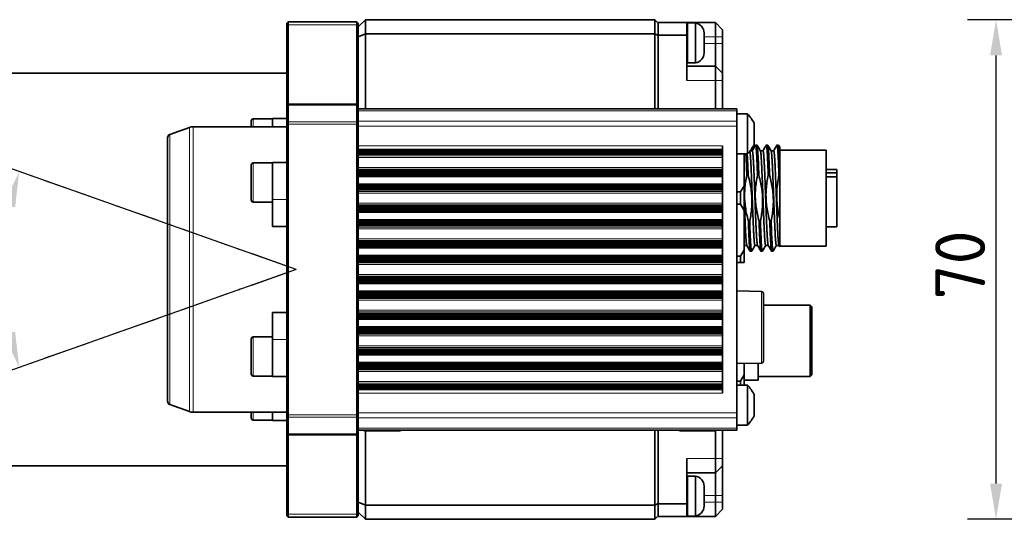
# Model space of a CAD drawing. Header units: millimetres. Extents: x 10 to 1178, y 10 to 830.
# Tile 6 of 44: x 79 to 217, y 392 to 462. Entities that reach past the tile are written whole.
import ezdxf

# ---------------------------------------------------------------- set-up
doc = ezdxf.new("R2010")
doc.units = ezdxf.units.MM
doc.header["$LTSCALE"] = 2
doc.linetypes.add('DASH_DOT', pattern=[0.182, 0.1181, -0.0295, 0.0049, -0.0295])
for name, color, linetype, lineweight in [('Bemaßung (ISO)', 7, 'Continuous', 25), ('Sichtbar (ISO)', 7, 'Continuous', 35), ('Sichtbar schmal (ISO)', 7, 'Continuous', 18), ('Skizziergeometrie (ISO)', 7, 'Continuous', 25)]:
    doc.layers.add(name, color=color, linetype=linetype, lineweight=lineweight)
doc.styles.add('Notiztext (ISO)', font='isocpeur.ttf')
doc.dimstyles.new('Standard (ISO)', dxfattribs={"dimscale": 2, "dimtxt": 3.5, "dimasz": 2.5, "dimexe": 2, "dimexo": 0, "dimgap": 0.762, "dimtad": 1, "dimtoh": 1, "dimdec": 8, "dimdsep": 46, "dimtxsty": 'Notiztext (ISO)', "dimcen": 0.09, "dimdle": 10, "dimclrd": 256, "dimclre": 256, "dimclrt": 256, "dimadec": 6, "dimazin": 2, "dimtfac": 0.514286, "dimtdec": 3, "dimtmove": 0, "dimatfit": 3, "dimfxl": 1, "dimtolj": 1, "dimlwd": -1, "dimlwe": -1, "dimarcsym": 0})

# ---------------------------------------------------------------- blocks, each defined once
blk = doc.blocks.new('*D9')
at = {"layer": 'Bemaßung (ISO)', "transparency": 16777216}
for p, q in [((364.51, 461.82), (211.69, 461.82)), ((215.69, 396.82), (215.69, 456.82)), ((364.51, 391.82), (211.69, 391.82))]:
    blk.add_line(p, q, dxfattribs=at)
for points in [[(214.86, 456.82), (216.53, 456.82), (215.69, 461.82)], [(214.86, 396.82), (216.53, 396.82), (215.69, 391.82)]]:
    blk.add_solid(points, dxfattribs=at)
at = {"layer": 'Defpoints', "color": 0, "transparency": 16777216}
for p in [(215.69, 461.82), (364.51, 461.82), (364.51, 391.82)]:
    blk.add_point(p, dxfattribs=at)
at = {"layer": 'Bemaßung (ISO)', "transparency": 16777216, "insert": (207.17, 422.62), "char_height": 7, "attachment_point": 1, "rotation": 90, "style": 'Notiztext (ISO)'}
blk.add_mtext('\\A1;70', dxfattribs=at)
blk = doc.blocks.new('*D25')
at = {"layer": 'Bemaßung (ISO)', "transparency": 16777216}
for p, q in [((117.68, 426.83), (75.16, 441.89)), ((117.68, 426.81), (75.16, 411.75))]:
    blk.add_line(p, q, dxfattribs=at)
blk.add_arc((117.7, 426.82), 41.14, 167.4682, 192.5318, dxfattribs=at)
for points in [[(76.75, 435.98), (78.35, 435.52), (78.93, 440.55)], [(78.35, 418.13), (76.75, 417.67), (78.93, 413.09)]]:
    blk.add_solid(points, dxfattribs=at)
at = {"layer": 'Defpoints', "color": 0, "transparency": 16777216}
for p in [(76.83, 431.48), (117.68, 426.83), (117.68, 426.81), (117.7, 426.82)]:
    blk.add_point(p, dxfattribs=at)
at = {"layer": 'Bemaßung (ISO)', "transparency": 16777216, "insert": (68.04, 420.52), "char_height": 7, "attachment_point": 1, "rotation": 90, "style": 'Notiztext (ISO)'}
blk.add_mtext('\\A1;39°', dxfattribs=at)

msp = doc.modelspace()

# ---------------------------------------------------------------- linework, layer by layer
at = {"layer": 'Sichtbar (ISO)'}
for p, q in [((127.40379552, 461.82124721), (126.40379552, 460.82124721)), ((127.40379552, 461.82124721), (127.40379552, 459.82124721)), ((127.40379552, 461.82124721), (167.90379552, 461.82124721)), ((167.90379552, 461.82124721), (168.40379552, 461.32124721)), ((167.90379552, 459.82124721), (167.90379552, 461.82124721)), ((116.60379552, 461.52124721), (116.40379552, 461.32124721)), ((116.40379552, 460.91642794), (116.40379552, 461.32124721)), ((116.40379552, 460.91642794), (116.40379552, 449.77124721)), ((116.60379552, 461.52124721), (116.60379552, 461.08751227)), ((126.20379552, 461.52124721), (116.60379552, 461.52124721)), ((116.60379552, 449.97124721), (116.60379552, 461.08751227)), ((126.20379552, 461.52124721), (126.40379552, 461.32124721)), ((126.20379552, 461.08751227), (126.20379552, 461.52124721)), ((126.20379552, 461.08751227), (126.20379552, 449.97124721)), ((126.40379552, 461.32124721), (126.40379552, 460.91642794)), ((126.40379552, 449.77124721), (126.40379552, 460.91642794)), ((168.40379552, 459.67124721), (168.40379552, 461.42124721)), ((168.40379552, 461.42124721), (172.40379552, 461.42124721)), ((172.40379552, 461.42124721), (176.40379552, 461.42124721)), ((172.40379552, 461.42124721), (172.40379552, 459.67124721)), ((173.60379552, 461.37124721), (172.54379552, 461.37124721)), ((173.60379552, 461.37124721), (173.60379552, 455.77124721)), ((177.40379552, 460.42124721), (176.40379552, 461.42124721)), ((176.40379552, 461.42124721), (176.40379552, 459.42124721)), ((126.40379552, 459.40703365), (127.40379552, 459.82124721)), ((127.40379552, 459.82124721), (127.40379552, 449.32124721)), ((167.90379552, 459.82124721), (127.40379552, 459.82124721)), ((168.40379552, 459.61414043), (167.90379552, 459.82124721)), ((167.90379552, 449.32124721), (167.90379552, 459.82124721)), ((172.40379552, 459.67124721), (168.40379552, 459.67124721)), ((168.40379552, 459.67124721), (168.40379552, 449.32124721)), ((172.40379552, 459.67124721), (172.40379552, 453.32124721)), ((174.80379552, 459.97124721), (174.80379552, 459.78368278)), ((174.80379552, 459.78368278), (174.80379552, 458.57124721)), ((176.40379552, 458.50124721), (176.40379552, 459.42124721)), ((177.40379552, 459.42124721), (177.40379552, 460.42124721)), ((177.40379552, 459.42124721), (177.40379552, 458.50124721)), ((174.80379552, 458.57124721), (174.80379552, 457.35881165)), ((176.40379552, 455.32124721), (176.40379552, 458.50124721)), ((177.40379552, 458.50124721), (177.40379552, 454.32124721)), ((174.80379552, 457.35881165), (174.80379552, 457.17124721)), ((172.40379552, 455.32124721), (176.40379552, 455.32124721)), ((173.60379552, 455.77124721), (172.54379552, 455.77124721)), ((177.40379552, 454.32124721), (176.40379552, 455.32124721)), ((176.40379552, 455.32124721), (176.40379552, 453.32124721)), ((35.5420247, 454.32124721), (116.40379552, 454.32124721)), ((177.40379552, 453.32124721), (177.40379552, 454.32124721)), ((176.40379552, 449.32124721), (176.40379552, 453.32124721)), ((177.40379552, 453.32124721), (177.40379552, 449.32124721)), ((116.60379552, 449.97124721), (116.40379552, 449.77124721)), ((116.40379552, 449.68337925), (116.40379552, 449.77124721)), ((116.40379552, 449.68337925), (116.40379552, 447.37627247)), ((126.20379552, 449.97124721), (116.60379552, 449.97124721)), ((116.60379552, 449.97124721), (116.60379552, 449.8248006)), ((116.60379552, 447.51769382), (116.60379552, 449.8248006)), ((126.20379552, 449.97124721), (126.40379552, 449.77124721)), ((126.20379552, 449.8248006), (126.20379552, 449.97124721)), ((126.20379552, 449.8248006), (126.20379552, 447.51769382)), ((126.40379552, 449.77124721), (126.40379552, 449.68337925)), ((126.40379552, 447.37627247), (126.40379552, 449.68337925)), ((179.40379552, 449.32124721), (126.40379552, 449.32124721)), ((179.40379552, 449.32124721), (179.40379552, 449.02835399)), ((179.40379552, 447.61414043), (179.40379552, 449.02835399)), ((180.87994272, 448.62124721), (179.40379552, 448.62124721)), ((180.87994272, 448.62124721), (180.87994272, 443.02124721)), ((100.03278544, 445.74098975), (102.75222867, 446.73078614)), ((103.26525889, 446.82124721), (116.40379552, 446.82124721)), ((111.40379552, 446.82124721), (111.40379552, 447.62660542)), ((111.70379552, 447.92660542), (114.40379552, 447.92660542)), ((114.40379552, 447.97660542), (114.40379552, 446.82124721)), ((116.40379552, 447.97660542), (114.40379552, 447.97660542)), ((116.40379552, 447.16414043), (116.40379552, 447.37627247)), ((116.40379552, 447.16414043), (116.40379552, 406.47835399)), ((116.60379552, 447.51769382), (116.60379552, 447.16414043)), ((116.60379552, 406.47835399), (116.60379552, 447.16414043)), ((126.20379552, 447.16414043), (126.20379552, 447.51769382)), ((126.20379552, 447.16414043), (126.20379552, 406.47835399)), ((126.40379552, 447.37627247), (126.40379552, 447.16414043)), ((126.40379552, 406.47835399), (126.40379552, 447.16414043)), ((179.40379552, 447.61414043), (179.40379552, 446.90703365)), ((179.40379552, 446.90703365), (179.40379552, 406.73546078)), ((181.80379552, 447.32124721), (181.80379552, 444.32124721)), ((99.70379552, 408.37135098), (99.70379552, 445.27114344)), ((177.40379552, 444.12850693), (177.40379552, 409.51398743)), ((182.21629552, 444.26124721), (182.02879552, 444.26124721)), ((183.71629552, 444.26124721), (183.52879552, 444.26124721)), ((185.21629552, 444.26124721), (185.02879552, 444.26124721)), ((185.228587, 444.25050841), (185.40379552, 443.94749529)), ((185.40379552, 442.08212176), (185.40379552, 443.9475244)), ((177.40379552, 443.62665614), (126.40379552, 443.62665614)), ((177.40379552, 443.36864806), (126.40379552, 443.36864806)), ((177.40379552, 443.23294762), (126.40379552, 443.23294762)), ((177.40379552, 443.12629113), (126.40379552, 443.12629113)), ((177.40379552, 443.04889021), (126.40379552, 443.04889021)), ((177.40379552, 443.00089842), (126.40379552, 443.00089842)), ((177.40379552, 442.98012634), (126.40379552, 442.98012634)), ((180.87994272, 443.02124721), (179.40379552, 443.02124721)), ((180.40379552, 443.02124721), (180.40379552, 438.55329802)), ((181.56004552, 443.4493484), (181.25616415, 443.4493484)), ((183.06004552, 443.4493484), (182.69188776, 443.4493484)), ((184.56004552, 443.4493484), (184.19188776, 443.4493484)), ((191.90379552, 443.54124721), (185.40379552, 443.54124721)), ((191.90379552, 430.10124721), (191.90379552, 443.54124721)), ((111.40379552, 436.55939029), (111.40379552, 441.45939029)), ((111.70379552, 441.75939029), (114.40379552, 441.75939029)), ((114.40379552, 441.80939029), (114.40379552, 436.6478945)), ((116.40379552, 441.80939029), (114.40379552, 441.80939029)), ((185.40379552, 440.01423954), (185.40379552, 442.08212176)), ((177.40379552, 440.66236767), (126.40379552, 440.66236767)), ((177.40379552, 440.64159559), (126.40379552, 440.64159559)), ((177.40379552, 440.59360379), (126.40379552, 440.59360379)), ((177.40379552, 440.51620285), (126.40379552, 440.51620285)), ((177.40379552, 440.40954635), (126.40379552, 440.40954635)), ((177.40379552, 440.2738459), (126.40379552, 440.2738459)), ((177.40379552, 440.00284018), (126.40379552, 440.00284018)), ((180.9850888, 440.01423954), (180.79758879, 440.01423954)), ((182.4850888, 440.01423954), (182.29758879, 440.01423954)), ((183.9850888, 440.01423954), (183.79758879, 440.01423954)), ((185.40379552, 440.01423954), (185.29758879, 440.01423954)), ((185.40379552, 440.01423954), (185.40379552, 436.82124721)), ((193.40379552, 440.82124721), (191.90379552, 440.82124721)), ((193.40379552, 440.35848443), (191.90379552, 440.35848443)), ((193.40379552, 439.78602935), (191.90379552, 439.78602935)), ((193.40379552, 440.35848443), (193.40379552, 440.82124721)), ((193.40379552, 440.35848443), (193.40379552, 439.78602935)), ((193.40379552, 432.82124721), (193.40379552, 439.78602935)), ((126.40379552, 438.63965384), (177.40379552, 438.63965384)), ((179.90379552, 437.68727262), (180.40379552, 438.55329802)), ((180.40379552, 438.55329802), (180.40379552, 435.08919641)), ((177.40379552, 438.36864813), (126.40379552, 438.36864813)), ((177.40379552, 438.23294769), (126.40379552, 438.23294769)), ((177.40379552, 438.1262912), (126.40379552, 438.1262912)), ((177.40379552, 438.04889027), (126.40379552, 438.04889027)), ((177.40379552, 438.00089849), (126.40379552, 438.00089849)), ((177.40379552, 437.98012641), (126.40379552, 437.98012641)), ((179.90379552, 437.68727262), (179.40379552, 437.68727262)), ((179.90379552, 435.95522181), (179.90379552, 437.68727262)), ((111.70379552, 436.25939029), (114.40379552, 436.25939029)), ((114.40379552, 432.83308124), (114.40379552, 436.6478945)), ((177.40379552, 435.66236774), (126.40379552, 435.66236774)), ((177.40379552, 435.64159566), (126.40379552, 435.64159566)), ((179.90379552, 435.95522181), (179.40379552, 435.95522181)), ((180.40379552, 435.08919641), (179.90379552, 435.95522181)), ((185.40379552, 436.82124721), (185.40379552, 434.02870712)), ((177.40379552, 435.59360386), (126.40379552, 435.59360386)), ((177.40379552, 435.51620292), (126.40379552, 435.51620292)), ((177.40379552, 435.40954642), (126.40379552, 435.40954642)), ((177.40379552, 435.27384597), (126.40379552, 435.27384597)), ((177.40379552, 435.00284025), (126.40379552, 435.00284025)), ((180.40379552, 435.08919641), (180.40379552, 429.55329802)), ((126.40379552, 433.63965391), (177.40379552, 433.63965391)), ((177.40379552, 433.3686482), (126.40379552, 433.3686482)), ((177.40379552, 433.23294776), (126.40379552, 433.23294776)), ((177.40379552, 433.12629127), (126.40379552, 433.12629127)), ((177.40379552, 433.04889034), (126.40379552, 433.04889034)), ((177.40379552, 433.00089855), (126.40379552, 433.00089855)), ((177.40379552, 432.98012648), (126.40379552, 432.98012648)), ((181.19750224, 433.62825489), (181.01000224, 433.62825489)), ((182.69750224, 433.62825489), (182.51000224, 433.62825489)), ((184.19750224, 433.62825489), (184.01000224, 433.62825489)), ((185.40379552, 430.01866118), (185.40379552, 434.02870712)), ((116.40379552, 432.83308124), (114.40379552, 432.83308124)), ((193.40379552, 432.82124721), (191.90379552, 432.82124721)), ((177.40379552, 430.66236781), (126.40379552, 430.66236781)), ((177.40379552, 430.64159572), (126.40379552, 430.64159572)), ((177.40379552, 430.59360392), (126.40379552, 430.59360392)), ((177.40379552, 430.51620299), (126.40379552, 430.51620299)), ((177.40379552, 430.40954648), (126.40379552, 430.40954648)), ((177.40379552, 430.27384603), (126.40379552, 430.27384603)), ((180.80320328, 430.19314603), (180.43504552, 430.19314603)), ((182.30320328, 430.19314603), (181.93504552, 430.19314603)), ((183.80320328, 430.19314603), (183.43504552, 430.19314603)), ((185.30320295, 430.19314603), (184.93504552, 430.19314603)), ((185.40379552, 430.01922393), (185.29620238, 430.20524983)), ((177.40379552, 430.00284032), (126.40379552, 430.00284032)), ((179.90379552, 428.68727262), (180.40379552, 429.55329802)), ((180.40379552, 429.55329802), (180.40379552, 427.82124721)), ((181.46629552, 429.38124721), (181.27879552, 429.38124721)), ((182.96629552, 429.38124721), (182.77879552, 429.38124721)), ((184.46629552, 429.38124721), (184.27879552, 429.38124721)), ((191.90379552, 430.10124721), (185.40379552, 430.10124721)), ((126.40379552, 428.63965398), (177.40379552, 428.63965398)), ((177.40379552, 428.36864826), (126.40379552, 428.36864826)), ((177.40379552, 428.23294783), (126.40379552, 428.23294783)), ((177.40379552, 428.12629134), (126.40379552, 428.12629134)), ((177.40379552, 428.04889041), (126.40379552, 428.04889041)), ((177.40379552, 428.00089862), (126.40379552, 428.00089862)), ((177.40379552, 427.98012655), (126.40379552, 427.98012655)), ((179.90379552, 428.68727262), (179.40379552, 428.68727262)), ((179.90379552, 427.82124721), (179.40379552, 427.82124721)), ((179.90379552, 427.82124721), (179.90379552, 428.68727262)), ((180.40379552, 427.82124721), (179.90379552, 427.82124721)), ((177.40379552, 425.66236788), (126.40379552, 425.66236788)), ((177.40379552, 425.64159579), (126.40379552, 425.64159579)), ((177.40379552, 425.59360399), (126.40379552, 425.59360399)), ((177.40379552, 425.51620305), (126.40379552, 425.51620305)), ((177.40379552, 425.40954655), (126.40379552, 425.40954655)), ((177.40379552, 425.2738461), (126.40379552, 425.2738461)), ((177.40379552, 425.00284038), (126.40379552, 425.00284038)), ((126.40379552, 423.63965404), (177.40379552, 423.63965404)), ((177.40379552, 423.36864833), (126.40379552, 423.36864833)), ((177.40379552, 423.23294789), (126.40379552, 423.23294789)), ((182.87033975, 423.72124721), (179.40379552, 423.81202187)), ((183.11379552, 413.97116154), (183.11379552, 423.47133288)), ((177.40379552, 423.1262914), (126.40379552, 423.1262914)), ((177.40379552, 423.04889048), (126.40379552, 423.04889048)), ((177.40379552, 423.00089869), (126.40379552, 423.00089869)), ((177.40379552, 422.98012661), (126.40379552, 422.98012661)), ((114.40379552, 420.80941319), (116.40379552, 420.80941319)), ((114.40379552, 416.99459992), (114.40379552, 420.80941319)), ((177.40379552, 420.66236795), (126.40379552, 420.66236795)), ((177.40379552, 420.64159586), (126.40379552, 420.64159586)), ((177.40379552, 420.59360406), (126.40379552, 420.59360406)), ((177.40379552, 420.51620312), (126.40379552, 420.51620312)), ((189.65379552, 421.82124721), (183.11379552, 421.82124721)), ((189.65379552, 421.82124721), (189.65379552, 411.82124721)), ((189.90379552, 421.57124721), (189.65379552, 421.82124721)), ((189.90379552, 412.07124721), (189.90379552, 421.57124721)), ((177.40379552, 420.40954662), (126.40379552, 420.40954662)), ((177.40379552, 420.27384617), (126.40379552, 420.27384617)), ((177.40379552, 420.00284045), (126.40379552, 420.00284045)), ((126.40379552, 418.63965411), (177.40379552, 418.63965411)), ((177.40379552, 418.3686484), (126.40379552, 418.3686484)), ((177.40379552, 418.23294796), (126.40379552, 418.23294796)), ((177.40379552, 418.12629147), (126.40379552, 418.12629147)), ((177.40379552, 418.04889054), (126.40379552, 418.04889054)), ((177.40379552, 418.00089876), (126.40379552, 418.00089876)), ((177.40379552, 417.98012668), (126.40379552, 417.98012668)), ((111.40379552, 412.18310414), (111.40379552, 417.08310414)), ((111.70379552, 417.38310414), (114.40379552, 417.38310414)), ((114.40379552, 416.99459992), (114.40379552, 411.83310414)), ((177.40379552, 415.66236801), (126.40379552, 415.66236801)), ((177.40379552, 415.64159593), (126.40379552, 415.64159593)), ((177.40379552, 415.59360413), (126.40379552, 415.59360413)), ((177.40379552, 415.51620319), (126.40379552, 415.51620319)), ((177.40379552, 415.40954669), (126.40379552, 415.40954669)), ((177.40379552, 415.27384624), (126.40379552, 415.27384624)), ((177.40379552, 415.00284052), (126.40379552, 415.00284052)), ((126.40379552, 413.63965418), (177.40379552, 413.63965418)), ((182.87033975, 413.72124721), (179.40379552, 413.63047256)), ((180.40379552, 413.65665848), (180.40379552, 412.05329802)), ((182.40379552, 411.32124721), (182.40379552, 413.70903032)), ((177.40379552, 413.36864847), (126.40379552, 413.36864847)), ((177.40379552, 413.23294803), (126.40379552, 413.23294803)), ((177.40379552, 413.12629154), (126.40379552, 413.12629154)), ((177.40379552, 413.04889061), (126.40379552, 413.04889061)), ((177.40379552, 413.00089882), (126.40379552, 413.00089882)), ((177.40379552, 412.98012675), (126.40379552, 412.98012675)), ((111.70379552, 411.88310414), (114.40379552, 411.88310414)), ((116.40379552, 411.83310414), (114.40379552, 411.83310414)), ((179.90379552, 411.18727262), (179.40379552, 411.18727262)), ((179.90379552, 411.18727262), (180.40379552, 412.05329802)), ((179.90379552, 410.62124721), (179.90379552, 411.18727262)), ((180.40379552, 412.05329802), (180.40379552, 410.62124721)), ((182.40379552, 411.32124721), (180.40379552, 411.32124721)), ((189.65379552, 411.82124721), (182.40379552, 411.82124721)), ((189.90379552, 412.07124721), (189.65379552, 411.82124721)), ((177.40379552, 410.66236808), (126.40379552, 410.66236808)), ((177.40379552, 410.64159599), (126.40379552, 410.64159599)), ((177.40379552, 410.59360419), (126.40379552, 410.59360419)), ((177.40379552, 410.51620326), (126.40379552, 410.51620326)), ((177.40379552, 410.40954675), (126.40379552, 410.40954675)), ((177.40379552, 410.2738463), (126.40379552, 410.2738463)), ((177.40379552, 410.01583822), (126.40379552, 410.01583822)), ((180.87994272, 410.62124721), (179.40379552, 410.62124721)), ((180.87994272, 410.62124721), (180.87994272, 405.02124721)), ((181.80379552, 409.32124721), (181.80379552, 406.32124721)), ((100.03278544, 407.90150467), (102.75222867, 406.91170828)), ((103.26525889, 406.82124721), (116.40379552, 406.82124721)), ((111.40379552, 406.01588901), (111.40379552, 406.82124721)), ((114.40379552, 406.82124721), (114.40379552, 405.66588901)), ((179.40379552, 406.73546078), (179.40379552, 406.02835399)), ((111.70379552, 405.71588901), (114.40379552, 405.71588901)), ((116.40379552, 405.66588901), (114.40379552, 405.66588901)), ((116.40379552, 406.26622196), (116.40379552, 406.47835399)), ((116.40379552, 406.26622196), (116.40379552, 403.95911518)), ((116.60379552, 406.47835399), (116.60379552, 406.1248006)), ((116.60379552, 403.81769382), (116.60379552, 406.1248006)), ((126.20379552, 406.1248006), (126.20379552, 406.47835399)), ((126.20379552, 406.1248006), (126.20379552, 403.81769382)), ((126.40379552, 406.47835399), (126.40379552, 406.26622196)), ((126.40379552, 403.95911518), (126.40379552, 406.26622196)), ((179.40379552, 404.61414043), (179.40379552, 406.02835399)), ((116.40379552, 403.87124721), (116.40379552, 403.95911518)), ((126.40379552, 404.32124721), (179.40379552, 404.32124721)), ((126.40379552, 403.95911518), (126.40379552, 403.87124721)), ((132.21379552, 404.22124721), (127.31379552, 404.22124721)), ((127.40379552, 404.22124721), (127.40379552, 393.82124721)), ((167.90379552, 393.82124721), (167.90379552, 404.32124721)), ((168.40379552, 404.32124721), (168.40379552, 393.97124721)), ((176.35379552, 404.22124721), (171.45379552, 404.22124721)), ((176.40379552, 400.32124721), (176.40379552, 404.22544322)), ((177.40379552, 404.32124721), (177.40379552, 400.32124721)), ((180.87994272, 405.02124721), (179.40379552, 405.02124721)), ((179.40379552, 404.61414043), (179.40379552, 404.32124721)), ((116.40379552, 403.87124721), (116.40379552, 392.72606649)), ((116.60379552, 403.67124721), (116.40379552, 403.87124721)), ((116.60379552, 403.81769382), (116.60379552, 403.67124721)), ((116.60379552, 392.55498215), (116.60379552, 403.67124721)), ((116.60379552, 403.67124721), (126.20379552, 403.67124721)), ((126.20379552, 403.67124721), (126.40379552, 403.87124721)), ((126.20379552, 403.67124721), (126.20379552, 403.81769382)), ((126.20379552, 403.67124721), (126.20379552, 392.55498215)), ((126.40379552, 392.72606649), (126.40379552, 403.87124721)), ((172.40379552, 400.32124721), (172.40379552, 393.97124721)), ((176.40379552, 400.32124721), (176.40379552, 398.32124721)), ((177.40379552, 399.32124721), (177.40379552, 400.32124721)), ((35.5420247, 399.32124721), (116.40379552, 399.32124721)), ((177.40379552, 399.32124721), (176.40379552, 398.32124721)), ((177.40379552, 399.32124721), (177.40379552, 395.14124721)), ((176.40379552, 398.32124721), (172.40379552, 398.32124721)), ((173.60379552, 397.87124721), (172.54379552, 397.87124721)), ((173.60379552, 397.87124721), (173.60379552, 392.27124721)), ((176.40379552, 395.14124721), (176.40379552, 398.32124721)), ((174.80379552, 396.47124721), (174.80379552, 396.28368278)), ((174.80379552, 396.28368278), (174.80379552, 395.07124721)), ((174.80379552, 395.07124721), (174.80379552, 393.85881165)), ((176.40379552, 394.22124721), (176.40379552, 395.14124721)), ((177.40379552, 395.14124721), (177.40379552, 394.22124721)), ((126.40379552, 394.23546078), (127.40379552, 393.82124721)), ((127.40379552, 393.82124721), (127.40379552, 391.82124721)), ((127.40379552, 393.82124721), (167.90379552, 393.82124721)), ((168.40379552, 394.02835399), (167.90379552, 393.82124721)), ((167.90379552, 391.82124721), (167.90379552, 393.82124721)), ((168.40379552, 392.22124721), (168.40379552, 393.97124721)), ((168.40379552, 393.97124721), (172.40379552, 393.97124721)), ((172.40379552, 393.97124721), (172.40379552, 392.22124721)), ((174.80379552, 393.85881165), (174.80379552, 393.67124721)), ((176.40379552, 394.22124721), (176.40379552, 392.22124721)), ((176.40379552, 392.22124721), (177.40379552, 393.22124721)), ((177.40379552, 393.22124721), (177.40379552, 394.22124721)), ((116.40379552, 392.32124721), (116.40379552, 392.72606649)), ((116.60379552, 392.12124721), (116.40379552, 392.32124721)), ((116.60379552, 392.55498215), (116.60379552, 392.12124721)), ((116.60379552, 392.12124721), (126.20379552, 392.12124721)), ((126.20379552, 392.12124721), (126.20379552, 392.55498215)), ((126.20379552, 392.12124721), (126.40379552, 392.32124721)), ((126.40379552, 392.82124721), (127.40379552, 391.82124721)), ((126.40379552, 392.72606649), (126.40379552, 392.32124721)), ((167.90379552, 391.82124721), (127.40379552, 391.82124721)), ((168.40379552, 392.32124721), (167.90379552, 391.82124721)), ((172.40379552, 392.22124721), (168.40379552, 392.22124721)), ((176.40379552, 392.22124721), (172.40379552, 392.22124721)), ((173.60379552, 392.27124721), (172.54379552, 392.27124721))]:
    msp.add_line(p, q, dxfattribs=at)
for centre, radius, start, end in [((172.54379552, 461.23124721), 0.14, 90, 180), ((173.38712885, 459.97124721), 1.41666667, 0, 81.20258929), ((173.38712885, 457.17124721), 1.41666667, 278.79741071, 0), ((172.54379552, 455.91124721), 0.14, 180, 270), ((177.31838268, 445.11193245), 5, 26.2228053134, 44.5766606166), ((103.26525889, 445.32124721), 1.5, 90, 110), ((111.70379552, 447.62660542), 0.3, 90, 180), ((100.20379552, 445.27114344), 0.5, 110, 180), ((177.31838268, 446.53056197), 5, 315.4233393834, 333.7771946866), ((111.70379552, 441.45939029), 0.3, 90, 180), ((111.70379552, 436.55939029), 0.3, 180, 270), ((182.86379552, 423.47133288), 0.25, 0, 88.5), ((111.70379552, 417.08310414), 0.3, 90, 180), ((182.86379552, 413.97116154), 0.25, 271.5, 0), ((111.70379552, 412.18310414), 0.3, 180, 270), ((177.31838268, 407.11193245), 5, 26.2228053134, 44.5766606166), ((100.20379552, 408.37135098), 0.5, 180, 250), ((103.26525889, 408.32124721), 1.5, 250, 270), ((111.70379552, 406.01588901), 0.3, 180, 270), ((177.31838268, 408.53056197), 5, 315.4233393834, 333.7771946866), ((127.31379552, 404.52124721), 0.3, 221.8103148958, 270), ((132.21379552, 404.52124721), 0.3, 270, 318.1896851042), ((171.45379552, 404.52124721), 0.3, 221.8103148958, 270), ((176.35379552, 404.52124721), 0.3, 270, 318.1896851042), ((172.54379552, 397.73124721), 0.14, 90, 180), ((173.38712885, 396.47124721), 1.41666667, 0, 81.20258929), ((173.38712885, 393.67124721), 1.41666667, 278.79741071, 0), ((172.54379552, 392.41124721), 0.14, 180, 270)]:
    msp.add_arc(centre, radius, start, end, dxfattribs=at)
for points in [[(181.55320328, 443.4493484), (181.7076599, 443.71638839), (181.86209097, 443.98344319), (182.01650403, 444.25050841)], [(182.228587, 444.25050841), (182.38533303, 443.9794082), (182.54209761, 443.70831873), (182.69888865, 443.43724459)], [(183.05320328, 443.4493484), (183.2076599, 443.71638839), (183.36209097, 443.98344319), (183.51650403, 444.25050841)], [(183.728587, 444.25050841), (183.88533303, 443.9794082), (184.04209761, 443.70831873), (184.19888865, 443.43724459)], [(184.55320328, 443.4493484), (184.7076599, 443.71638839), (184.86209097, 443.98344319), (185.01650403, 444.25050841)], [(180.44188776, 430.19314603), (180.42919017, 430.17119317), (180.41649276, 430.14924022), (180.40379552, 430.12728717)], [(181.26650403, 429.39198601), (181.10975801, 429.66308623), (180.95299343, 429.9341757), (180.79620238, 430.20524983)], [(181.94188776, 430.19314603), (181.78743113, 429.92610604), (181.63300006, 429.65905124), (181.478587, 429.39198601)], [(182.76650403, 429.39198601), (182.60975801, 429.66308623), (182.45299343, 429.9341757), (182.29620238, 430.20524983)], [(183.44188776, 430.19314603), (183.28743113, 429.92610604), (183.13300006, 429.65905124), (182.978587, 429.39198601)], [(184.26650403, 429.39198601), (184.10975801, 429.66308623), (183.95299343, 429.9341757), (183.79620238, 430.20524983)], [(184.94188776, 430.19314603), (184.78743113, 429.92610604), (184.63300006, 429.65905124), (184.478587, 429.39198601)]]:
    msp.add_open_spline(points, degree=3, dxfattribs=at)
for points, weights, knots in [([(182.29758879, 440.01423954), (182.25536019, 441.17410211), (182.21629552, 442.08212166), (182.12254552, 444.26124721), (182.02879552, 444.26124721), (182.02271304, 444.26124721), (182.01650403, 444.25050841)], [0.962562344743, 0.966807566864, 1, 0.923879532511, 1, 0.994682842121, 0.990108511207], [0.400486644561, 0.400486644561, 0.400486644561, 0.407595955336, 0.407595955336, 0.42389979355, 0.42389979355, 0.425038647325, 0.425038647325, 0.425038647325]), ([(183.79758879, 440.01423954), (183.75536019, 441.17410211), (183.71629552, 442.08212166), (183.62254552, 444.26124721), (183.52879552, 444.26124721), (183.52271304, 444.26124721), (183.51650403, 444.25050841)], [0.962562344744, 0.966807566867, 1, 0.923879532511, 1, 0.994682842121, 0.990108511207], [0.270055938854, 0.270055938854, 0.270055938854, 0.277165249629, 0.277165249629, 0.293469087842, 0.293469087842, 0.294607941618, 0.294607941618, 0.294607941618]), ([(185.29758879, 440.01423954), (185.25536019, 441.17410211), (185.21629552, 442.08212166), (185.12254552, 444.26124721), (185.02879552, 444.26124721), (185.02271304, 444.26124721), (185.01650403, 444.25050841)], [0.962562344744, 0.966807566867, 1, 0.923879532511, 1, 0.994682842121, 0.990108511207], [0.139625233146, 0.139625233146, 0.139625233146, 0.146734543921, 0.146734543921, 0.163038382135, 0.163038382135, 0.16417723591, 0.16417723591, 0.16417723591]), ([(180.79758879, 440.01423954), (180.75536019, 441.17410211), (180.71629552, 442.08212166), (180.69361936, 442.60920624), (180.66953052, 443.02124721)], [0.962562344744, 0.966807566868, 1, 0.980460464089, 0.970952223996], [0.530917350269, 0.530917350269, 0.530917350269, 0.538026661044, 0.538026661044, 0.542211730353, 0.542211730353, 0.542211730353]), ([(181.93504552, 430.19314603), (181.84129552, 430.19314603), (181.74754552, 432.13447192), (181.65379552, 434.07579781), (181.56004552, 436.82124721), (181.46629552, 439.56669662), (181.37254552, 441.50802251), (181.29513154, 443.1110707), (181.21429561, 443.3965769)], [1, 0.923879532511, 1, 0.923879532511, 1, 0.923879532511, 1, 0.936298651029, 0.979214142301], [0.358684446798, 0.358684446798, 0.358684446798, 0.374988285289, 0.374988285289, 0.39129212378, 0.39129212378, 0.40759596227, 0.40759596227, 0.421239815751, 0.421239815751, 0.421239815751]), ([(182.29620238, 430.20524983), (182.2083785, 430.35708747), (182.12254552, 432.13447192), (182.02879552, 434.07579781), (181.93504552, 436.82124721), (181.84129552, 439.56669662), (181.74754552, 441.50802251), (181.65379552, 443.4493484), (181.56004552, 443.4493484)], [0.988984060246, 0.929856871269, 1, 0.923879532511, 1, 0.923879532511, 1, 0.923879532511, 1], [0.344976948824, 0.344976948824, 0.344976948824, 0.359375, 0.359375, 0.375, 0.375, 0.390625, 0.390625, 0.40625, 0.40625, 0.40625]), ([(183.43504552, 430.19314603), (183.34129552, 430.19314603), (183.24754552, 432.13447192), (183.15379552, 434.07579781), (183.06004552, 436.82124721), (182.96629552, 439.56669662), (182.87254552, 441.50802251), (182.78671253, 443.28540695), (182.69888865, 443.43724459)], [1, 0.923879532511, 1, 0.923879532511, 1, 0.923879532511, 1, 0.929856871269, 0.988984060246], [0.228253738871, 0.228253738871, 0.228253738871, 0.244557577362, 0.244557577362, 0.260861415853, 0.260861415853, 0.277165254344, 0.277165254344, 0.292188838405, 0.292188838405, 0.292188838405]), ([(183.79620238, 430.20524983), (183.7083785, 430.35708747), (183.62254552, 432.13447192), (183.52879552, 434.07579781), (183.43504552, 436.82124721), (183.34129552, 439.56669662), (183.24754552, 441.50802251), (183.15379552, 443.4493484), (183.06004552, 443.4493484)], [0.988984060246, 0.929856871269, 1, 0.923879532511, 1, 0.923879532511, 1, 0.923879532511, 1], [0.219976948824, 0.219976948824, 0.219976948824, 0.234375, 0.234375, 0.25, 0.25, 0.265625, 0.265625, 0.28125, 0.28125, 0.28125]), ([(184.93504552, 430.19314603), (184.84129552, 430.19314603), (184.74754552, 432.13447192), (184.65379552, 434.07579781), (184.56004552, 436.82124721), (184.46629552, 439.56669662), (184.37254552, 441.50802251), (184.28671253, 443.28540695), (184.19888865, 443.43724459)], [1, 0.923879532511, 1, 0.923879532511, 1, 0.923879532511, 1, 0.929856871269, 0.988984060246], [0.097823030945, 0.097823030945, 0.097823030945, 0.114126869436, 0.114126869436, 0.130430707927, 0.130430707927, 0.146734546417, 0.146734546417, 0.161758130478, 0.161758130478, 0.161758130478]), ([(185.29620238, 430.20524983), (185.2083785, 430.35708747), (185.12254552, 432.13447192), (185.02879552, 434.07579781), (184.93504552, 436.82124721), (184.84129552, 439.56669662), (184.74754552, 441.50802251), (184.65379552, 443.4493484), (184.56004552, 443.4493484)], [0.988984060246, 0.929856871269, 1, 0.923879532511, 1, 0.923879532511, 1, 0.923879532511, 1], [0.094976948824, 0.094976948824, 0.094976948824, 0.109375, 0.109375, 0.125, 0.125, 0.140625, 0.140625, 0.15625, 0.15625, 0.15625]), ([(180.79620238, 430.20524983), (180.7083785, 430.35708747), (180.62254552, 432.13447192), (180.52879552, 434.07579781), (180.43504552, 436.82124721), (180.4197761, 437.26840897), (180.40379552, 437.71151868)], [0.988984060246, 0.929856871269, 1, 0.923879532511, 1, 0.98675816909, 0.978123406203], [0.469976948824, 0.469976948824, 0.469976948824, 0.484375, 0.484375, 0.5, 0.5, 0.502718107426, 0.502718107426, 0.502718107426]), ([(181.27879552, 429.38124721), (181.18504552, 429.38124721), (181.09129552, 431.56037276), (181.05223084, 432.46839231), (181.01000224, 433.62825489)], [1, 0.923879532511, 1, 0.966807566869, 0.962562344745], [0.489115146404, 0.489115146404, 0.489115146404, 0.505418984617, 0.505418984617, 0.512528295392, 0.512528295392, 0.512528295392]), ([(182.77879552, 429.38124721), (182.68504552, 429.38124721), (182.59129552, 431.56037276), (182.55223084, 432.46839231), (182.51000224, 433.62825489)], [1, 0.923879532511, 1, 0.966807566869, 0.962562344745], [0.358684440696, 0.358684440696, 0.358684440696, 0.374988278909, 0.374988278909, 0.382097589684, 0.382097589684, 0.382097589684]), ([(184.27879552, 429.38124721), (184.18504552, 429.38124721), (184.09129552, 431.56037276), (184.05223084, 432.46839231), (184.01000224, 433.62825489)], [1, 0.923879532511, 1, 0.966807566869, 0.962562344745], [0.228253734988, 0.228253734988, 0.228253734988, 0.244557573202, 0.244557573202, 0.251666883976, 0.251666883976, 0.251666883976])]:
    msp.add_rational_spline(points, weights, degree=2, knots=knots, dxfattribs=at)
for points, knots in [([(182.4850888, 440.01423954), (182.45540988, 440.82940916), (182.42669138, 441.56729315), (182.37119713, 442.81908803), (182.34164174, 443.32153107), (182.27903632, 444.06170269), (182.24655996, 444.26124721), (182.21629552, 444.26124721)], [-1.68320258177, -1.68320258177, -1.68320258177, -1.68320258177, -1.4123672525, -1.4123672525, -1.1403310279, -1.1403310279, -0.84168309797, -0.84168309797, -0.84168309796, -0.84168309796]), ([(183.9850888, 440.01423954), (183.95540988, 440.82940916), (183.92669138, 441.56729315), (183.87119713, 442.81908803), (183.84164174, 443.32153107), (183.77903632, 444.06170269), (183.74655996, 444.26124721), (183.71629552, 444.26124721)], [-1.68320258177, -1.68320258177, -1.68320258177, -1.68320258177, -1.4123672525, -1.4123672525, -1.14033102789, -1.14033102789, -0.84168309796, -0.84168309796, -0.84168309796, -0.84168309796]), ([(185.40379552, 442.08212176), (185.38245721, 442.57810895), (185.35997397, 443.00151452), (185.31369388, 443.68320402), (185.29012292, 443.93524231), (185.24958926, 444.20345159), (185.23302072, 444.26124552), (185.21639867, 444.26124581)], [-1.42688740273, -1.42688740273, -1.42688740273, -1.42688740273, -1.21633133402, -1.21633133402, -1.00246971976, -1.00246971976, -0.84104290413, -0.84104290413, -0.84104290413, -0.84104290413]), ([(180.9850888, 440.01423954), (180.95540988, 440.82940916), (180.92669138, 441.56729314), (180.88537628, 442.49924597), (180.87132731, 442.77669809), (180.85703051, 443.02124548)], [-1.68320258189, -1.68320258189, -1.68320258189, -1.68320258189, -1.41236725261, -1.41236725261, -1.27903837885, -1.27903837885, -1.27903837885, -1.27903837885]), ([(181.01000224, 433.62825489), (180.83533829, 434.25771673), (180.69342592, 434.8970128), (180.55625913, 435.86211038), (180.52333363, 436.17903131), (180.49774372, 436.59207571), (180.49307578, 436.6859706), (180.48926592, 436.7880791), (180.48897145, 436.79620452), (180.48857892, 436.8073658), (180.48847338, 436.81040136), (180.48829286, 436.81565412), (180.48821731, 436.8178713), (180.48806248, 436.82245429), (180.48798231, 436.82484919), (180.48779732, 436.83042487), (180.4876926, 436.83361967), (180.48735877, 436.84393091), (180.48713475, 436.8510475), (180.48402457, 436.95274075), (180.48225828, 437.04730788), (180.47951309, 437.45647164), (180.48992166, 437.76951915), (180.55957515, 438.73558342), (180.658502, 439.37645026), (180.79758879, 440.01423954)], [-0.64829686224, -0.64829686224, -0.64829686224, -0.64829686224, -0.45087473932, -0.45087473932, -0.35451716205, -0.35451716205, -0.32617871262, -0.32617871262, -0.32372877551, -0.32372877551, -0.32281355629, -0.32281355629, -0.32214509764, -0.32214509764, -0.32143183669, -0.32143183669, -0.32047477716, -0.32047477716, -0.31834295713, -0.31834295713, -0.29001283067, -0.29001283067, -0.19583367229, -0.19583367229, 0, 0, 0, 0]), ([(180.9850888, 440.01423954), (181.15975274, 439.38477769), (181.30166511, 438.74548162), (181.4388319, 437.78038404), (181.4717574, 437.46346312), (181.49734732, 437.05041871), (181.50201525, 436.95652382), (181.50582511, 436.85441532), (181.50611958, 436.84628991), (181.50651211, 436.83512863), (181.50661765, 436.83209306), (181.50679818, 436.8268403), (181.50687373, 436.82462313), (181.50702855, 436.82004014), (181.50710872, 436.81764524), (181.50729372, 436.81206955), (181.50739843, 436.80887476), (181.50773226, 436.79856351), (181.50795629, 436.79144692), (181.51106646, 436.68975367), (181.51283275, 436.59518655), (181.51557794, 436.18602278), (181.50516937, 435.87297528), (181.43551588, 434.90691101), (181.33658903, 434.26604417), (181.19750224, 433.62825489)], [-0.64829686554, -0.64829686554, -0.64829686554, -0.64829686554, -0.45087473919, -0.45087473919, -0.35451716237, -0.35451716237, -0.32617871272, -0.32617871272, -0.32372877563, -0.32372877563, -0.3228135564, -0.3228135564, -0.32214509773, -0.32214509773, -0.32143183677, -0.32143183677, -0.32047477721, -0.32047477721, -0.31834295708, -0.31834295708, -0.29001283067, -0.29001283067, -0.1958336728, -0.1958336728, 0, 0, 0, 0]), ([(182.51000224, 433.62825489), (182.33533829, 434.25771673), (182.19342592, 434.8970128), (182.05625913, 435.86211038), (182.02333363, 436.17903131), (181.99774372, 436.59207571), (181.99307578, 436.6859706), (181.98926592, 436.7880791), (181.98897145, 436.79620452), (181.98857892, 436.8073658), (181.98847338, 436.81040136), (181.98829286, 436.81565412), (181.98821731, 436.8178713), (181.98806248, 436.82245429), (181.98798231, 436.82484919), (181.98779732, 436.83042487), (181.9876926, 436.83361967), (181.98735877, 436.84393091), (181.98713475, 436.8510475), (181.98402457, 436.95274075), (181.98225828, 437.04730788), (181.97951309, 437.45647164), (181.98992166, 437.76951915), (182.05957515, 438.73558342), (182.158502, 439.37645026), (182.29758879, 440.01423954)], [-0.64829686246, -0.64829686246, -0.64829686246, -0.64829686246, -0.45087473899, -0.45087473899, -0.35451716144, -0.35451716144, -0.32617871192, -0.32617871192, -0.32372877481, -0.32372877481, -0.32281355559, -0.32281355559, -0.32214509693, -0.32214509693, -0.32143183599, -0.32143183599, -0.32047477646, -0.32047477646, -0.31834295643, -0.31834295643, -0.29001283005, -0.29001283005, -0.1958336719, -0.1958336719, 0, 0, 0, 0]), ([(182.4850888, 440.01423954), (182.65975274, 439.38477769), (182.80166511, 438.74548162), (182.9388319, 437.78038404), (182.9717574, 437.46346312), (182.99734732, 437.05041871), (183.00201525, 436.95652382), (183.00582511, 436.85441532), (183.00611958, 436.84628991), (183.00651211, 436.83512863), (183.00661765, 436.83209306), (183.00679818, 436.8268403), (183.00687373, 436.82462313), (183.00702855, 436.82004014), (183.00710872, 436.81764524), (183.00729372, 436.81206955), (183.00739843, 436.80887476), (183.00773226, 436.79856351), (183.00795629, 436.79144692), (183.01106646, 436.68975367), (183.01283275, 436.59518655), (183.01557794, 436.18602278), (183.00516937, 435.87297528), (182.93551588, 434.90691101), (182.83658903, 434.26604417), (182.69750224, 433.62825489)], [-0.64829686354, -0.64829686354, -0.64829686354, -0.64829686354, -0.45087473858, -0.45087473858, -0.35451716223, -0.35451716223, -0.32617871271, -0.32617871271, -0.32372877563, -0.32372877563, -0.3228135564, -0.3228135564, -0.32214509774, -0.32214509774, -0.32143183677, -0.32143183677, -0.32047477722, -0.32047477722, -0.31834295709, -0.31834295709, -0.29001283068, -0.29001283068, -0.19583367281, -0.19583367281, 0, 0, 0, 0]), ([(184.01000224, 433.62825489), (183.83533829, 434.25771673), (183.69342592, 434.8970128), (183.55625913, 435.86211038), (183.52333363, 436.17903131), (183.49774372, 436.59207571), (183.49307578, 436.6859706), (183.48926592, 436.7880791), (183.48897145, 436.79620452), (183.48857892, 436.8073658), (183.48847338, 436.81040136), (183.48829286, 436.81565412), (183.48821731, 436.8178713), (183.48806248, 436.82245429), (183.48798231, 436.82484919), (183.48779732, 436.83042487), (183.4876926, 436.83361967), (183.48735877, 436.84393091), (183.48713475, 436.8510475), (183.48402457, 436.95274075), (183.48225828, 437.04730788), (183.47951309, 437.45647164), (183.48992166, 437.76951915), (183.55957515, 438.73558342), (183.658502, 439.37645026), (183.79758879, 440.01423954)], [-0.648296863, -0.648296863, -0.648296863, -0.648296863, -0.45087473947, -0.45087473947, -0.3545171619, -0.3545171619, -0.32617871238, -0.32617871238, -0.32372877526, -0.32372877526, -0.32281355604, -0.32281355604, -0.32214509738, -0.32214509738, -0.32143183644, -0.32143183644, -0.32047477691, -0.32047477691, -0.31834295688, -0.31834295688, -0.29001283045, -0.29001283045, -0.19583367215, -0.19583367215, 0, 0, 0, 0]), ([(183.9850888, 440.01423954), (184.15975274, 439.38477769), (184.30166511, 438.74548162), (184.4388319, 437.78038404), (184.4717574, 437.46346312), (184.49734732, 437.05041871), (184.50201525, 436.95652382), (184.50582511, 436.85441532), (184.50611958, 436.84628991), (184.50651211, 436.83512863), (184.50661765, 436.83209306), (184.50679818, 436.8268403), (184.50687373, 436.82462313), (184.50702855, 436.82004014), (184.50710872, 436.81764524), (184.50729372, 436.81206955), (184.50739843, 436.80887476), (184.50773226, 436.79856351), (184.50795629, 436.79144692), (184.51106646, 436.68975367), (184.51283275, 436.59518655), (184.51557794, 436.18602278), (184.50516937, 435.87297528), (184.43551588, 434.90691101), (184.33658903, 434.26604417), (184.19750224, 433.62825489)], [-0.64829686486, -0.64829686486, -0.64829686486, -0.64829686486, -0.4508747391, -0.4508747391, -0.35451716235, -0.35451716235, -0.32617871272, -0.32617871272, -0.32372877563, -0.32372877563, -0.3228135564, -0.3228135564, -0.32214509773, -0.32214509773, -0.32143183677, -0.32143183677, -0.32047477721, -0.32047477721, -0.31834295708, -0.31834295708, -0.29001283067, -0.29001283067, -0.1958336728, -0.1958336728, 0, 0, 0, 0]), ([(185.40379552, 434.02870712), (185.25214263, 434.62897865), (185.13363365, 435.2357738), (185.03420755, 436.08541663), (185.01366803, 436.3189572), (184.99582563, 436.63122496), (184.99217429, 436.70894562), (184.98907674, 436.79330847), (184.98884059, 436.79989589), (184.9885019, 436.80957853), (184.9883949, 436.81267356), (184.98820806, 436.81814261), (184.98812849, 436.82049357), (184.98797365, 436.82510962), (184.98789893, 436.82735584), (184.98770035, 436.83337728), (184.98757763, 436.83715253), (184.9871393, 436.85083747), (184.98683424, 436.86074745), (184.98651545, 436.87154104), (184.98648946, 436.87242425), (184.98641213, 436.87506246), (184.98636107, 436.87681747), (184.98499705, 436.92406314), (184.98394424, 436.96955646), (184.98075211, 437.15305581), (184.98075757, 437.29095688), (184.99851508, 438.30675959), (185.11124926, 439.15977052), (185.29758879, 440.01423954)], [-0.60478982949, -0.60478982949, -0.60478982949, -0.60478982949, -0.419669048, -0.419669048, -0.3495794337, -0.3495794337, -0.32636194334, -0.32636194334, -0.32439553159, -0.32439553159, -0.32347167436, -0.32347167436, -0.32276306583, -0.32276306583, -0.32209142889, -0.32209142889, -0.32096262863, -0.32096262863, -0.31799969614, -0.31799969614, -0.31773564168, -0.31773564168, -0.31721095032, -0.31721095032, -0.30361076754, -0.30361076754, -0.26236534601, -0.26236534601, 0, 0, 0, 0]), ([(181.47858701, 429.39198645), (181.47445316, 429.3848364), (181.47035444, 429.38124721), (181.43602746, 429.38124721), (181.40355092, 429.58083667), (181.3409493, 430.32096335), (181.31139391, 430.8234064), (181.25589966, 432.07520128), (181.22718116, 432.81308526), (181.19750224, 433.62825489)], [-0.88173736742, -0.88173736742, -0.88173736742, -0.88173736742, -0.84168410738, -0.84168410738, -0.54300046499, -0.54300046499, -0.27090014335, -0.27090014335, -0.000001, -0.000001, -0.000001, -0.000001]), ([(182.97858701, 429.39198645), (182.97445316, 429.3848364), (182.97035444, 429.38124721), (182.93602746, 429.38124721), (182.90355092, 429.58083667), (182.8409493, 430.32096335), (182.81139391, 430.8234064), (182.75589966, 432.07520128), (182.72718116, 432.81308526), (182.69750224, 433.62825489)], [-0.88173736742, -0.88173736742, -0.88173736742, -0.88173736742, -0.84168410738, -0.84168410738, -0.54300046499, -0.54300046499, -0.27090014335, -0.27090014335, -0.000001, -0.000001, -0.000001, -0.000001]), ([(184.47858701, 429.39198645), (184.47445316, 429.3848364), (184.47035444, 429.38124721), (184.43602746, 429.38124721), (184.40355092, 429.58083667), (184.3409493, 430.32096335), (184.31139391, 430.8234064), (184.25589966, 432.07520128), (184.22718116, 432.81308526), (184.19750224, 433.62825489)], [-0.88173736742, -0.88173736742, -0.88173736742, -0.88173736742, -0.84168410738, -0.84168410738, -0.54300046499, -0.54300046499, -0.27090014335, -0.27090014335, -0.000001, -0.000001, -0.000001, -0.000001])]:
    msp.add_open_spline(points, degree=3, knots=knots, dxfattribs=at)
msp.add_rational_spline([(180.43504552, 430.19314603), (180.4197761, 430.19314603), (180.40379552, 430.25320777)], [1, 0.98675816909, 0.978123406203], degree=2, dxfattribs=at)
at = {"layer": 'Sichtbar schmal (ISO)'}
for p, q in [((116.60379552, 461.08751227), (116.40379552, 460.91642794)), ((116.60379552, 461.08751227), (126.20379552, 461.08751227)), ((126.20379552, 461.08751227), (126.40379552, 460.91642794)), ((172.54379552, 461.37124721), (172.54379552, 455.77124721)), ((176.40379552, 459.42124721), (174.80379552, 459.42124721)), ((177.40379552, 459.42124721), (176.40379552, 459.42124721)), ((174.80379552, 458.50124721), (176.40379552, 458.50124721)), ((177.40379552, 458.50124721), (176.40379552, 458.50124721)), ((176.40379552, 453.32124721), (172.40379552, 453.32124721)), ((177.40379552, 453.32124721), (176.40379552, 453.32124721)), ((116.60379552, 449.8248006), (116.40379552, 449.68337925)), ((116.60379552, 449.8248006), (126.20379552, 449.8248006)), ((126.20379552, 449.8248006), (126.40379552, 449.68337925)), ((126.40379552, 449.02835399), (179.40379552, 449.02835399)), ((102.75222867, 406.91170828), (102.75222867, 446.73078614)), ((103.26525889, 446.82124721), (103.26525889, 406.82124721)), ((111.70379552, 447.92660542), (111.70379552, 446.82124721)), ((116.60379552, 447.51769382), (116.40379552, 447.37627247)), ((116.60379552, 447.16414043), (116.40379552, 447.16414043)), ((126.20379552, 447.51769382), (116.60379552, 447.51769382)), ((116.60379552, 447.16414043), (126.20379552, 447.16414043)), ((126.20379552, 447.51769382), (126.40379552, 447.37627247)), ((126.20379552, 447.16414043), (126.40379552, 447.16414043)), ((179.40379552, 447.61414043), (126.40379552, 447.61414043)), ((126.40379552, 446.90703365), (179.40379552, 446.90703365)), ((100.03278544, 445.74098975), (100.03278544, 407.90150467)), ((126.40379552, 444.12850693), (177.40379552, 444.12850693)), ((126.40379552, 443.67573074), (177.40379552, 443.67573074)), ((126.40379552, 443.50571957), (177.40379552, 443.50571957)), ((126.40379552, 443.35739248), (177.40379552, 443.35739248)), ((126.40379552, 442.9161399), (177.40379552, 442.9161399)), ((126.40379552, 442.74956731), (177.40379552, 442.74956731)), ((126.40379552, 442.52458193), (177.40379552, 442.52458193)), ((111.70379552, 441.75939029), (111.70379552, 436.25939029)), ((126.40379552, 441.11791209), (177.40379552, 441.11791209)), ((126.40379552, 440.89292671), (177.40379552, 440.89292671)), ((126.40379552, 440.72635411), (177.40379552, 440.72635411)), ((126.40379552, 440.28510149), (177.40379552, 440.28510149)), ((126.40379552, 440.13677439), (177.40379552, 440.13677439)), ((126.40379552, 439.80284018), (177.40379552, 439.80284018)), ((177.40379552, 438.83965384), (126.40379552, 438.83965384)), ((126.40379552, 438.50571964), (177.40379552, 438.50571964)), ((126.40379552, 438.35739255), (177.40379552, 438.35739255)), ((126.40379552, 437.91613997), (177.40379552, 437.91613997)), ((126.40379552, 437.74956737), (177.40379552, 437.74956737)), ((126.40379552, 437.52458199), (177.40379552, 437.52458199)), ((116.40379552, 436.6478945), (114.40379552, 436.6478945)), ((126.40379552, 436.11791215), (177.40379552, 436.11791215)), ((126.40379552, 435.89292677), (177.40379552, 435.89292677)), ((126.40379552, 435.72635418), (177.40379552, 435.72635418)), ((126.40379552, 435.28510155), (177.40379552, 435.28510155)), ((126.40379552, 435.13677446), (177.40379552, 435.13677446)), ((126.40379552, 434.80284025), (177.40379552, 434.80284025)), ((177.40379552, 433.83965391), (126.40379552, 433.83965391)), ((126.40379552, 433.5057197), (177.40379552, 433.5057197)), ((126.40379552, 433.35739262), (177.40379552, 433.35739262)), ((126.40379552, 432.91614004), (177.40379552, 432.91614004)), ((126.40379552, 432.74956744), (177.40379552, 432.74956744)), ((126.40379552, 432.52458206), (177.40379552, 432.52458206)), ((126.40379552, 431.11791222), (177.40379552, 431.11791222)), ((126.40379552, 430.89292684), (177.40379552, 430.89292684)), ((126.40379552, 430.72635425), (177.40379552, 430.72635425)), ((126.40379552, 430.28510162), (177.40379552, 430.28510162)), ((126.40379552, 430.13677452), (177.40379552, 430.13677452)), ((126.40379552, 429.80284032), (177.40379552, 429.80284032)), ((177.40379552, 428.83965398), (126.40379552, 428.83965398)), ((126.40379552, 428.50571977), (177.40379552, 428.50571977)), ((126.40379552, 428.35739268), (177.40379552, 428.35739268)), ((126.40379552, 427.91614011), (177.40379552, 427.91614011)), ((126.40379552, 427.74956751), (177.40379552, 427.74956751)), ((126.40379552, 427.52458213), (177.40379552, 427.52458213)), ((126.40379552, 426.11791229), (177.40379552, 426.11791229)), ((126.40379552, 425.89292691), (177.40379552, 425.89292691)), ((126.40379552, 425.72635431), (177.40379552, 425.72635431)), ((126.40379552, 425.28510169), (177.40379552, 425.28510169)), ((126.40379552, 425.13677459), (177.40379552, 425.13677459)), ((126.40379552, 424.80284038), (177.40379552, 424.80284038)), ((177.40379552, 423.83965404), (126.40379552, 423.83965404)), ((126.40379552, 423.50571984), (177.40379552, 423.50571984)), ((126.40379552, 423.35739275), (177.40379552, 423.35739275)), ((182.87033975, 413.72124721), (182.87033975, 423.72124721)), ((126.40379552, 422.91614017), (177.40379552, 422.91614017)), ((126.40379552, 422.74956758), (177.40379552, 422.74956758)), ((126.40379552, 422.5245822), (177.40379552, 422.5245822)), ((126.40379552, 421.11791236), (177.40379552, 421.11791236)), ((126.40379552, 420.89292698), (177.40379552, 420.89292698)), ((126.40379552, 420.72635438), (177.40379552, 420.72635438)), ((126.40379552, 420.28510176), (177.40379552, 420.28510176)), ((126.40379552, 420.13677466), (177.40379552, 420.13677466)), ((126.40379552, 419.80284045), (177.40379552, 419.80284045)), ((177.40379552, 418.83965411), (126.40379552, 418.83965411)), ((126.40379552, 418.50571991), (177.40379552, 418.50571991)), ((126.40379552, 418.35739282), (177.40379552, 418.35739282)), ((126.40379552, 417.91614024), (177.40379552, 417.91614024)), ((126.40379552, 417.74956764), (177.40379552, 417.74956764)), ((111.70379552, 417.38310414), (111.70379552, 411.88310414)), ((116.40379552, 416.99459992), (114.40379552, 416.99459992)), ((126.40379552, 417.52458226), (177.40379552, 417.52458226)), ((126.40379552, 416.11791242), (177.40379552, 416.11791242)), ((126.40379552, 415.89292704), (177.40379552, 415.89292704)), ((126.40379552, 415.72635445), (177.40379552, 415.72635445)), ((126.40379552, 415.28510182), (177.40379552, 415.28510182)), ((126.40379552, 415.13677473), (177.40379552, 415.13677473)), ((126.40379552, 414.80284052), (177.40379552, 414.80284052)), ((177.40379552, 413.83965418), (126.40379552, 413.83965418)), ((126.40379552, 413.50571997), (177.40379552, 413.50571997)), ((126.40379552, 413.35739289), (177.40379552, 413.35739289)), ((126.40379552, 412.91614031), (177.40379552, 412.91614031)), ((126.40379552, 412.74956771), (177.40379552, 412.74956771)), ((126.40379552, 412.52458233), (177.40379552, 412.52458233)), ((126.40379552, 411.11791249), (177.40379552, 411.11791249)), ((126.40379552, 410.89292711), (177.40379552, 410.89292711)), ((126.40379552, 410.72635452), (177.40379552, 410.72635452)), ((126.40379552, 410.28510189), (177.40379552, 410.28510189)), ((126.40379552, 410.13677479), (177.40379552, 410.13677479)), ((177.40379552, 409.96676362), (126.40379552, 409.96676362)), ((126.40379552, 409.51398743), (177.40379552, 409.51398743)), ((111.70379552, 406.82124721), (111.70379552, 405.71588901)), ((179.40379552, 406.73546078), (126.40379552, 406.73546078)), ((116.60379552, 406.47835399), (116.40379552, 406.47835399)), ((116.60379552, 406.1248006), (116.40379552, 406.26622196)), ((126.20379552, 406.47835399), (116.60379552, 406.47835399)), ((116.60379552, 406.1248006), (126.20379552, 406.1248006)), ((126.20379552, 406.47835399), (126.40379552, 406.47835399)), ((126.20379552, 406.1248006), (126.40379552, 406.26622196)), ((126.40379552, 406.02835399), (179.40379552, 406.02835399)), ((116.60379552, 403.81769382), (116.40379552, 403.95911518)), ((126.20379552, 403.81769382), (126.40379552, 403.95911518)), ((179.40379552, 404.61414043), (126.40379552, 404.61414043)), ((126.20379552, 403.81769382), (116.60379552, 403.81769382)), ((172.40379552, 400.32124721), (176.40379552, 400.32124721)), ((177.40379552, 400.32124721), (176.40379552, 400.32124721)), ((172.54379552, 397.87124721), (172.54379552, 392.27124721)), ((174.80379552, 395.14124721), (176.40379552, 395.14124721)), ((176.40379552, 395.14124721), (177.40379552, 395.14124721)), ((174.80379552, 394.22124721), (176.40379552, 394.22124721)), ((176.40379552, 394.22124721), (177.40379552, 394.22124721)), ((116.60379552, 392.55498215), (116.40379552, 392.72606649)), ((126.20379552, 392.55498215), (116.60379552, 392.55498215)), ((126.20379552, 392.55498215), (126.40379552, 392.72606649))]:
    msp.add_line(p, q, dxfattribs=at)
at = {"layer": 'Skizziergeometrie (ISO)', "linetype": 'DASH_DOT', "ltscale": 28.171152}
for q in [(79.03928417, 440.51306878), (79.03928417, 413.12942565)]:
    msp.add_line((117.70379552, 426.82124721), q, dxfattribs=at)

# ---------------------------------------------------------------- dimensions: what is measured, and where the dimension line sits
at = {"layer": 'Bemaßung (ISO)'}
dim = msp.add_linear_dim(base=(215.6941311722, 461.8212472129), p1=(364.5113210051, 391.8212472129), p2=(364.5113210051, 461.8212472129), angle=90, dimstyle='Standard (ISO)', override={"dimgap": 0.762, "dimtoh": 0, "dimdec": 8, "dimtol": 0, "dimlim": 0, "dimtp": 0, "dimtm": 0, "dimtdec": 3, "dimtofl": 0, "dimatfit": 1}, dxfattribs=at)
dim.commit()
dim.dimension.update_dxf_attribs({"geometry": '*D9', "text_midpoint": (215.6941311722, 426.8212472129), "dimtype": 160})
dim = msp.add_angular_dim_3p(base=(76.8305493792, 431.4781653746), center=(117.7037955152, 426.8212472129), p1=(117.6849426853, 426.8279233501), p2=(117.6849426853, 426.8145710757), dimstyle='Standard (ISO)', override={"dimgap": 0.762, "dimtoh": 0, "dimadec": 8, "dimtol": 0, "dimlim": 0, "dimtp": 0, "dimtm": 0, "dimtdec": 3}, dxfattribs=at)
dim.commit()
dim.dimension.update_dxf_attribs({"geometry": '*D25', "text_midpoint": (76.5661104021, 426.8212472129), "dimtype": 165})

doc.saveas('drawing.dxf')
